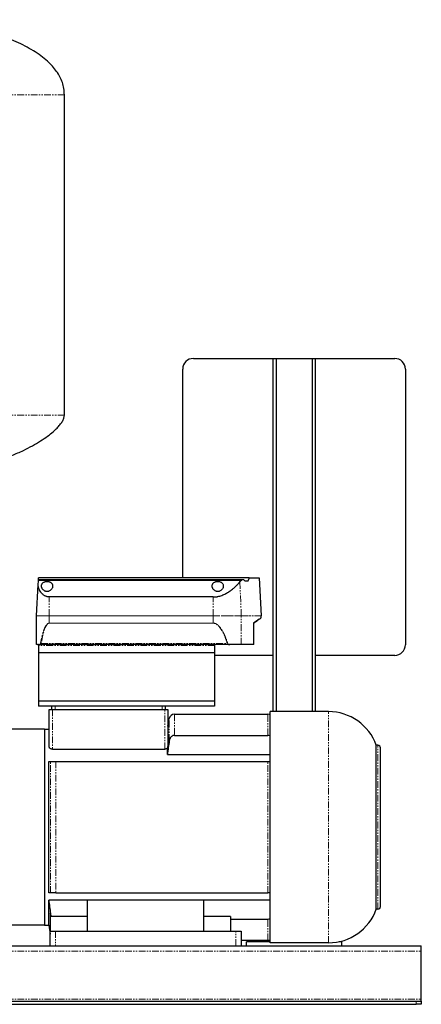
# Model space of a CAD drawing. Header units: millimetres. Extents: x 5 to 1682, y 12 to 941.
# Tile 2 of 3: x 598 to 977, y 12 to 941. Entities that reach past the tile are written whole.
import ezdxf

# ---------------------------------------------------------------- set-up
doc = ezdxf.new("R2010")
doc.units = ezdxf.units.MM
doc.linetypes.add('PHANTOM', pattern=[12.7, 6.35, -1.27, 1.27, -1.27, 1.27, -1.27])

msp = doc.modelspace()

# ---------------------------------------------------------------- linework, layer by layer
at = {"color": 8, "linetype": 'PHANTOM', "lineweight": 18}
for p, q in [((640.59, 869.94), (495.59, 869.94)), ((640.59, 567.95), (495.59, 567.95)), ((807.44, 378.72), (806.05, 410.63)), ((626.24, 378.72), (626.24, 396.4)), ((780.98, 378.72), (780.98, 396.4)), ((614.35, 378.72), (626.24, 378.72)), ((626.24, 378.67), (614.35, 378.67)), ((626.24, 378.72), (626.24, 378.67)), ((626.24, 378.72), (780.98, 378.72)), ((626.24, 371.81), (626.24, 378.67)), ((780.98, 378.67), (626.24, 378.67)), ((626.24, 371.81), (780.98, 371.81)), ((626.24, 371.81), (626.24, 371.66)), ((780.98, 371.66), (626.24, 371.66)), ((780.98, 378.72), (807.44, 378.72)), ((780.98, 378.72), (780.98, 378.67)), ((780.98, 371.81), (780.98, 378.67)), ((807.44, 378.67), (780.98, 378.67)), ((780.98, 371.66), (780.98, 371.81)), ((807.4, 351.6), (807.44, 378.67)), ((807.44, 378.72), (826.12, 378.72)), ((826.12, 378.67), (807.44, 378.67)), ((782.24, 350.6), (616.35, 350.6)), ((618.72, 352.44), (794.31, 352.44)), ((629.24, 290.3), (629.24, 252.92)), ((631.74, 293.3), (631.74, 290.3)), ((732.74, 290.3), (732.74, 293.3)), ((735.24, 252.92), (735.24, 290.3)), ((889.74, 70.3), (889.74, 288.3)), ((744.4, 285.8), (744.4, 265.89)), ((832.57, 265.89), (832.57, 285.8)), ((936.24, 102.01), (936.24, 256.59)), ((627.48, 117.3), (627.48, 241.3)), ((632.4, 241.3), (632.4, 117.3)), ((832.57, 117.3), (832.57, 241.3)), ((832.57, 72.8), (832.57, 92.7)), ((632.24, 81.3), (632.24, 67.3)), ((802.24, 67.3), (802.24, 81.3)), ((177.24, 62.3), (977.24, 62.3)), ((177.24, 17.3), (977.24, 17.3)), ((972.24, 12.3), (972.24, 15.3))]:
    msp.add_line(p, q, dxfattribs=at)
at = {"color": 7, "linetype": 'Continuous', "lineweight": 25}
for p, q in [((640.59, 567.95), (640.59, 869.94)), ((762.24, 621.3), (837.24, 621.3)), ((837.24, 621.3), (837.24, 288.3)), ((837.24, 621.3), (840.24, 621.3)), ((840.24, 621.3), (840.24, 288.3)), ((840.24, 621.3), (874.24, 621.3)), ((874.24, 621.3), (874.24, 288.3)), ((874.24, 621.3), (877.24, 621.3)), ((877.24, 621.3), (877.24, 288.3)), ((877.24, 621.3), (952.24, 621.3)), ((752.24, 414.6), (752.24, 611.3)), ((962.24, 611.3), (962.24, 351.3)), ((616.12, 412.37), (616.15, 413.05)), ((616.12, 412.37), (807.5, 412.37)), ((616.15, 413.05), (616.24, 414.6)), ((616.15, 413.05), (808.23, 413.05)), ((815.01, 414.6), (616.24, 414.6)), ((808.23, 413.05), (809.72, 413.05)), ((810.65, 411.59), (813.9, 411.59)), ((815.01, 414.6), (824.24, 414.6)), ((824.24, 414.6), (826.12, 378.72)), ((614.35, 378.72), (615.89, 408.08)), ((780.98, 396.4), (626.24, 396.4)), ((614.4, 351.6), (614.35, 378.67)), ((819.26, 371.93), (819.2, 372.22)), ((819.22, 351.47), (819.26, 371.93)), ((826.11, 377.11), (826.12, 378.67)), ((615.24, 351.6), (614.4, 351.6)), ((616.35, 351.6), (616.24, 351.6)), ((616.24, 351.6), (616.24, 343.6)), ((782.24, 343.6), (616.24, 343.6)), ((616.24, 343.6), (616.24, 298.3)), ((617.34, 351.6), (617.08, 351.6)), ((796.48, 351.6), (617.34, 351.6)), ((782.24, 350.6), (782.24, 343.6)), ((782.24, 343.6), (782.24, 298.3)), ((807.4, 351.6), (796.48, 351.6)), ((819.16, 351.6), (807.4, 351.6)), ((837.24, 341.3), (782.24, 341.3)), ((952.24, 341.3), (877.24, 341.3)), ((782.24, 298.3), (616.24, 298.3)), ((616.24, 298.3), (616.24, 293.3)), ((782.24, 298.3), (782.24, 293.3)), ((782.24, 293.3), (616.24, 293.3)), ((626.24, 255.11), (626.24, 290.3)), ((626.24, 290.3), (629.24, 290.3)), ((628.74, 290.3), (628.74, 293.3)), ((629.24, 290.3), (735.24, 290.3)), ((735.24, 290.3), (738.24, 290.3)), ((735.74, 293.3), (735.74, 290.3)), ((738.24, 290.3), (738.24, 258.54)), ((889.74, 288.3), (834.74, 288.3)), ((834.74, 70.3), (834.74, 288.3)), ((738.24, 274.63), (739.48, 281.67)), ((744.4, 285.8), (832.57, 285.8)), ((621.74, 271.8), (588.69, 271.8)), ((621.74, 271.8), (626.24, 271.8)), ((621.74, 271.8), (621.74, 86.8)), ((744.4, 265.89), (832.57, 265.89)), ((629.24, 252.92), (735.24, 252.92)), ((737.74, 247.94), (737.74, 253.92)), ((934.74, 102.01), (934.74, 256.59)), ((936.24, 256.59), (934.74, 256.59)), ((938.74, 104.51), (938.74, 254.09)), ((737.74, 247.94), (834.74, 247.94)), ((625.74, 117.3), (625.74, 241.3)), ((632.4, 241.3), (832.57, 241.3)), ((632.4, 117.3), (832.57, 117.3)), ((834.74, 110.65), (625.74, 110.65)), ((625.74, 86.8), (625.74, 110.65)), ((772.24, 110.46), (662.24, 110.46)), ((662.24, 81.3), (662.24, 110.46)), ((772.24, 81.3), (772.24, 110.46)), ((627.24, 98.21), (627.24, 81.3)), ((662.24, 95.15), (628.41, 95.15)), ((797.24, 95.15), (772.24, 95.15)), ((797.24, 95.15), (797.24, 81.3)), ((936.24, 102.01), (934.74, 102.01)), ((621.74, 86.8), (588.69, 86.8)), ((621.74, 86.8), (625.74, 86.8)), ((625.74, 86.8), (627.24, 78.29)), ((797.24, 92.7), (832.57, 92.7)), ((627.24, 67.3), (627.24, 81.3)), ((627.24, 81.3), (632.24, 81.3)), ((632.24, 81.3), (802.24, 81.3)), ((802.24, 81.3), (807.24, 81.3)), ((807.24, 81.3), (807.24, 67.3)), ((177.24, 67.3), (977.24, 67.3)), ((632.24, 67.3), (802.24, 67.3)), ((807.24, 72.8), (832.57, 72.8)), ((812.24, 67.3), (812.24, 71.3)), ((834.74, 71.3), (812.24, 71.3)), ((816.24, 72.8), (816.24, 71.3)), ((822.24, 72.8), (822.24, 71.3)), ((828.24, 72.8), (828.24, 71.3)), ((889.74, 70.3), (834.74, 70.3)), ((902.24, 71.3), (899.46, 71.3)), ((902.24, 67.3), (902.24, 71.3)), ((977.24, 62.3), (977.24, 67.3)), ((977.24, 17.3), (977.24, 62.3)), ((182.24, 15.3), (972.24, 15.3)), ((182.24, 12.3), (972.24, 12.3)), ((972.24, 15.3), (977.24, 15.3)), ((977.24, 12.3), (972.24, 12.3)), ((977.24, 15.3), (977.24, 17.3)), ((977.24, 15.3), (977.24, 12.3))]:
    msp.add_line(p, q, dxfattribs=at)
at = {"color": 8, "linetype": 'PHANTOM', "lineweight": 18, "flags": 128}
for points in [[(819.16, 351.6), (819.18, 363.15), (819.2, 372.22)], [(739.48, 260.75), (739.48, 264.28), (739.48, 267.5), (739.48, 270.42), (739.48, 273.02), (739.48, 275.29), (739.48, 277.22), (739.48, 278.81), (739.48, 280.06), (739.48, 280.95), (739.48, 281.49), (739.48, 281.67)], [(627.48, 97.03), (627.48, 97.13), (627.48, 97.23), (627.48, 97.33), (627.48, 97.43), (627.48, 97.53), (627.48, 97.64), (627.48, 97.74), (627.48, 97.84)]]:
    msp.add_lwpolyline(points, dxfattribs=at)
at = {"color": 7, "linetype": 'Continuous', "lineweight": 25, "flags": 128}
for points in [[(616.35, 350.6), (616.35, 351.16), (616.35, 351.6)], [(627.48, 97.03), (627.34, 97.69), (627.24, 98.21)]]:
    msp.add_lwpolyline(points, dxfattribs=at)
at = {"color": 7, "linetype": 'Continuous', "lineweight": 25}
for centre, radius, start, end in [((762.24, 611.3), 10, 90, 180), ((952.24, 611.3), 10, 0, 90), ((615.35, 378.67), 1, 177, 180.1), ((825.11, 377.11), 1, 305.50392, 359.9), ((825.12, 378.67), 1, 359.9, 3), ((952.24, 351.3), 10, 270, 0), ((889.74, 240.51), 47.79, 19.66004, 90), ((744.4, 280.8), 5, 90, 170), ((832.57, 280.8), 5, 64.35365, 90), ((936.24, 254.09), 2.5, 360, 90), ((936.24, 104.51), 2.5, 270, 0), ((889.74, 118.08), 47.79, 270, 340.33996), ((832.57, 77.8), 5, 270, 295.64635)]:
    msp.add_arc(centre, radius, start, end, dxfattribs=at)
at = {"color": 8, "linetype": 'PHANTOM', "lineweight": 18}
msp.add_arc((806.24, 378.67), 1.2, 359.91678, 2.49052, dxfattribs=at)
at = {"color": 7, "linetype": 'Continuous', "lineweight": 25}
for points, knots in [([(640.59, 869.94), (640.49, 871.93), (640.3, 875.88), (638.79, 881.62), (636.45, 887.07), (633.27, 892.23), (629.35, 897.1), (624.41, 902.02), (618.39, 906.9), (611.25, 911.67), (603.44, 916.06), (595.06, 920.08), (585, 924.23), (573.25, 928.3), (559.91, 932.08), (546.47, 935.18), (534.11, 937.44), (523.02, 939.01), (513.34, 940.02), (504.24, 940.67), (498.39, 940.75), (495.59, 940.8)], [0, 0, 0, 0, 0.034357, 0.068046, 0.101873, 0.136475, 0.172305, 0.209643, 0.256618, 0.305982, 0.357586, 0.41116, 0.466347, 0.545506, 0.625712, 0.705568, 0.783603, 0.842654, 0.898903, 0.951599, 1, 1, 1, 1]), ([(508.29, 513.8), (513.45, 513.9), (523.63, 514.12), (538.57, 515.76), (552.87, 518.21), (566.43, 521.44), (579.15, 525.31), (590.95, 529.67), (601.32, 534.24), (610.29, 538.84), (617.88, 543.3), (624.49, 547.79), (629.68, 551.9), (633.57, 555.55), (636.36, 558.65), (638.56, 561.73), (640.19, 564.77), (640.46, 566.96), (640.59, 567.95)], [0, 0, 0, 0, 0.103778, 0.204436, 0.301697, 0.395174, 0.484396, 0.568815, 0.647829, 0.712029, 0.771154, 0.824762, 0.872432, 0.903943, 0.931838, 0.95609, 0.980149, 1, 1, 1, 1]), ([(618.99, 406.76), (618.99, 406.83), (618.99, 406.96), (619, 407.16), (619.03, 407.36), (619.06, 407.56), (619.1, 407.75), (619.16, 407.94), (619.22, 408.12), (619.37, 408.5), (619.66, 409.04), (620.25, 409.7), (621, 410.27), (621.95, 410.72), (623.04, 411.01), (624.23, 411.11), (625.43, 411.01), (626.52, 410.72), (627.47, 410.27), (628.23, 409.7), (628.81, 409.04), (629.14, 408.44), (629.32, 407.94), (629.42, 407.55), (629.47, 407.16), (629.48, 406.89), (629.49, 406.76)], [0, 0, 0, 0, 0.016025, 0.031899, 0.047638, 0.063259, 0.07878, 0.094217, 0.109588, 0.124913, 0.188692, 0.2498, 0.313776, 0.374774, 0.43737, 0.49981, 0.562273, 0.624921, 0.686171, 0.75044, 0.811589, 0.875427, 0.906038, 0.936911, 0.968186, 1, 1, 1, 1]), ([(779.99, 406.76), (779.99, 406.83), (779.99, 406.96), (780, 407.16), (780.03, 407.36), (780.06, 407.56), (780.1, 407.75), (780.16, 407.94), (780.22, 408.12), (780.37, 408.5), (780.66, 409.04), (781.25, 409.7), (782, 410.27), (782.95, 410.72), (784.04, 411.01), (785.23, 411.11), (786.43, 411.01), (787.52, 410.72), (788.47, 410.27), (789.23, 409.7), (789.81, 409.04), (790.14, 408.44), (790.32, 407.94), (790.42, 407.55), (790.47, 407.16), (790.48, 406.89), (790.49, 406.76)], [0, 0, 0, 0, 0.016025, 0.031899, 0.047638, 0.063259, 0.07878, 0.094217, 0.109588, 0.124913, 0.188692, 0.2498, 0.313776, 0.374774, 0.43737, 0.49981, 0.562273, 0.624921, 0.686171, 0.75044, 0.811589, 0.875427, 0.906038, 0.936911, 0.968186, 1, 1, 1, 1]), ([(780.98, 396.4), (781.12, 396.4), (781.4, 396.4), (781.81, 396.42), (782.23, 396.44), (782.65, 396.47), (783.07, 396.5), (783.49, 396.55), (783.9, 396.6), (784.32, 396.66), (784.74, 396.73), (785.69, 396.9), (787.18, 397.26), (789.12, 397.9), (791, 398.67), (792.76, 399.54), (794.47, 400.5), (796.6, 401.86), (798.58, 403.32), (800.39, 404.83), (801.67, 405.98), (802.89, 407.14), (803.84, 408.12), (804.56, 408.89), (805.08, 409.47), (805.58, 410.05), (805.89, 410.44), (806.05, 410.63)], [0, 0, 0, 0, 0.0124, 0.024806, 0.037227, 0.049669, 0.06214, 0.074646, 0.087195, 0.099793, 0.112448, 0.125167, 0.186832, 0.250667, 0.311762, 0.375337, 0.436901, 0.500684, 0.624947, 0.686649, 0.749369, 0.8118, 0.874688, 0.906033, 0.937357, 0.968674, 1, 1, 1, 1]), ([(626.24, 396.4), (626.15, 396.4), (625.98, 396.4), (625.73, 396.42), (625.47, 396.44), (625.22, 396.47), (624.96, 396.51), (624.71, 396.55), (624.46, 396.61), (624.2, 396.67), (623.95, 396.74), (623.4, 396.92), (622.54, 397.28), (621.5, 397.88), (620.54, 398.6), (619.71, 399.35), (618.94, 400.18), (618.05, 401.3), (617.32, 402.49), (616.76, 403.68), (616.4, 404.6), (616.14, 405.49), (616, 406.24), (615.92, 406.81), (615.89, 407.25), (615.88, 407.67), (615.89, 407.95), (615.89, 408.08)], [0, 0, 0, 0, 0.012117, 0.024284, 0.036513, 0.048817, 0.061209, 0.073701, 0.086304, 0.09903, 0.111891, 0.124898, 0.184762, 0.250107, 0.309388, 0.375028, 0.433854, 0.500081, 0.624465, 0.68709, 0.749847, 0.817639, 0.875036, 0.908188, 0.940061, 0.970663, 1, 1, 1, 1]), ([(629.49, 406.76), (629.48, 406.69), (629.48, 406.55), (629.47, 406.34), (629.44, 406.13), (629.41, 405.92), (629.36, 405.71), (629.31, 405.49), (629.24, 405.28), (629.09, 404.86), (628.8, 404.24), (628.23, 403.43), (627.51, 402.7), (626.58, 402.06), (625.49, 401.61), (624.38, 401.47), (623.43, 401.55), (622.63, 401.75), (621.8, 402.13), (620.97, 402.69), (620.24, 403.43), (619.67, 404.23), (619.35, 404.93), (619.16, 405.49), (619.06, 405.92), (619, 406.34), (618.99, 406.62), (618.99, 406.76)], [0, 0, 0, 0, 0.015666, 0.031287, 0.046879, 0.06246, 0.078044, 0.093649, 0.10929, 0.124984, 0.188177, 0.249194, 0.314171, 0.37434, 0.438827, 0.499444, 0.539915, 0.581148, 0.62507, 0.685204, 0.750177, 0.811485, 0.87502, 0.90635, 0.937537, 0.96871, 1, 1, 1, 1]), ([(790.49, 406.76), (790.48, 406.69), (790.48, 406.55), (790.47, 406.34), (790.44, 406.13), (790.41, 405.92), (790.36, 405.71), (790.31, 405.49), (790.24, 405.28), (790.09, 404.86), (789.8, 404.24), (789.23, 403.43), (788.51, 402.7), (787.58, 402.06), (786.49, 401.61), (785.38, 401.47), (784.43, 401.55), (783.63, 401.75), (782.8, 402.13), (781.97, 402.69), (781.24, 403.43), (780.67, 404.23), (780.35, 404.93), (780.16, 405.49), (780.06, 405.92), (780, 406.34), (779.99, 406.62), (779.99, 406.76)], [0, 0, 0, 0, 0.015666, 0.031287, 0.046879, 0.06246, 0.078044, 0.093649, 0.10929, 0.124984, 0.188177, 0.249194, 0.314171, 0.37434, 0.438827, 0.499444, 0.539915, 0.581148, 0.62507, 0.685204, 0.750177, 0.811485, 0.87502, 0.90635, 0.937537, 0.96871, 1, 1, 1, 1]), ([(825.69, 376.3), (825.59, 376.23), (825.39, 376.08), (823.86, 374.99), (821.81, 373.53), (820.09, 372.3), (819.26, 371.71)], [0, 0, 0, 0, 0.281736, 0.56592, 0.790939, 1, 1, 1, 1]), ([(615.24, 351.6), (615.27, 351.6), (615.33, 351.59), (615.42, 351.58), (615.51, 351.56), (615.6, 351.53), (615.69, 351.49), (615.8, 351.42), (615.93, 351.33), (616.05, 351.18), (616.13, 351.04), (616.18, 350.92), (616.21, 350.81), (616.23, 350.71), (616.23, 350.63), (616.24, 350.6)], [0, 0, 0, 0, 0.094728, 0.184559, 0.269641, 0.350151, 0.426298, 0.498329, 0.631989, 0.74862, 0.814171, 0.874223, 0.917752, 0.959181, 1, 1, 1, 1]), ([(616.35, 350.6), (616.35, 350.63), (616.35, 350.69), (616.36, 350.77), (616.37, 350.86), (616.39, 350.94), (616.42, 351.06), (616.48, 351.2), (616.57, 351.35), (616.68, 351.46), (616.81, 351.54), (616.94, 351.59), (617.03, 351.59), (617.08, 351.6)], [0, 0, 0, 0, 0.04998, 0.099445, 0.148935, 0.198989, 0.250127, 0.372663, 0.500009, 0.622642, 0.750113, 0.873459, 1, 1, 1, 1]), ([(617.34, 351.6), (617.37, 351.6), (617.43, 351.6), (617.52, 351.62), (617.63, 351.65), (617.75, 351.7), (617.84, 351.75), (617.88, 351.78)], [0, 0, 0, 0, 0.165947, 0.331948, 0.498952, 0.752221, 1, 1, 1, 1]), ([(617.88, 351.78), (617.91, 351.8), (617.95, 351.83), (618.02, 351.88), (618.1, 351.94), (618.19, 352.01), (618.28, 352.08), (618.39, 352.17), (618.51, 352.26), (618.62, 352.36), (618.7, 352.42), (618.72, 352.44)], [0, 0, 0, 0, 0.083688, 0.175725, 0.276068, 0.384596, 0.501121, 0.611615, 0.750604, 0.914631, 1, 1, 1, 1]), ([(783.24, 351.6), (783.12, 351.6), (782.99, 351.58), (782.74, 351.48), (782.63, 351.4), (782.43, 351.21), (782.35, 351.09), (782.26, 350.84), (782.24, 350.71), (782.24, 350.6)], [0, 0, 0, 0, 0.25, 0.25, 0.5, 0.5, 0.75, 0.75, 1, 1, 1, 1]), ([(794.31, 352.44), (794.34, 352.41), (794.41, 352.36), (794.52, 352.29), (794.64, 352.2), (794.78, 352.1), (794.89, 352.04), (794.94, 352)], [0, 0, 0, 0, 0.165665, 0.332382, 0.499984, 0.75422, 1, 1, 1, 1]), ([(794.94, 352), (794.97, 351.98), (795.04, 351.94), (795.16, 351.88), (795.28, 351.82), (795.41, 351.77), (795.55, 351.73), (795.73, 351.68), (795.95, 351.64), (796.21, 351.6), (796.39, 351.6), (796.48, 351.6)], [0, 0, 0, 0, 0.074641, 0.152427, 0.233645, 0.31855, 0.407361, 0.500273, 0.665515, 0.831808, 1, 1, 1, 1]), ([(744.4, 265.89), (744.07, 265.89), (743.75, 265.85), (743.13, 265.7), (742.82, 265.59), (742.24, 265.3), (741.97, 265.13), (741.46, 264.72), (741.22, 264.5), (740.8, 264.02), (740.61, 263.75), (740.27, 263.2), (740.12, 262.92), (739.86, 262.32), (739.76, 262.02), (739.59, 261.39), (739.52, 261.08), (739.48, 260.75)], [0, 0, 0, 0, 0.125, 0.125, 0.25, 0.25, 0.375, 0.375, 0.5, 0.5, 0.625, 0.625, 0.75, 0.75, 0.875, 0.875, 1, 1, 1, 1]), ([(834.74, 265.2), (834.57, 265.32), (833.95, 265.79), (833.16, 265.85), (832.57, 265.89)], [0, 0, 0, 0, 0.261472, 1, 1, 1, 1]), ([(629.24, 252.92), (629.01, 252.92), (628.8, 252.94), (628.37, 253.01), (628.17, 253.06), (627.79, 253.2), (627.61, 253.28), (627.29, 253.45), (627.14, 253.55), (626.88, 253.77), (626.77, 253.88), (626.57, 254.11), (626.49, 254.23), (626.3, 254.6), (626.24, 254.85), (626.24, 255.11)], [0, 0, 0, 0, 0.125, 0.125, 0.25, 0.25, 0.375, 0.375, 0.5, 0.5, 0.625, 0.625, 0.75, 0.75, 1, 1, 1, 1]), ([(737.74, 253.92), (737.61, 253.78), (737.46, 253.65), (737.12, 253.42), (736.93, 253.31), (736.61, 253.17), (736.5, 253.13), (736.26, 253.05), (736.14, 253.02), (735.76, 252.95), (735.5, 252.92), (735.24, 252.92)], [0, 0, 0, 0, 0.25, 0.25, 0.5, 0.5, 0.625, 0.625, 0.75, 0.75, 1, 1, 1, 1]), ([(738.24, 258.54), (738.24, 258.48), (738.23, 258.41), (738.22, 258.25), (738.21, 258.16), (738.19, 257.89), (738.17, 257.71), (738.11, 257.14), (738.07, 256.74), (737.93, 255.55), (737.84, 254.74), (737.74, 253.92)], [0, 0, 0, 0, 0.0625, 0.0625, 0.125, 0.125, 0.25, 0.25, 0.5, 0.5, 1, 1, 1, 1]), ([(627.48, 241.3), (627.57, 241.3), (627.73, 241.3), (628.11, 241.3), (628.26, 241.3), (628.6, 241.3), (628.79, 241.3), (629.22, 241.3), (629.45, 241.3), (629.96, 241.3), (630.23, 241.3), (630.67, 241.3), (630.82, 241.3), (631.12, 241.3), (631.28, 241.3), (631.75, 241.3), (632.07, 241.3), (632.4, 241.3)], [0, 0, 0, 0, 0.25, 0.25, 0.375, 0.375, 0.5, 0.5, 0.625, 0.625, 0.75, 0.75, 0.8125, 0.8125, 0.875, 0.875, 1, 1, 1, 1]), ([(832.57, 241.3), (833.34, 241.3), (834.15, 241.3), (834.71, 241.3), (834.74, 241.3)], [0, 0, 0, 0, 0.946477, 1, 1, 1, 1]), ([(632.4, 117.3), (632.07, 117.3), (631.75, 117.3), (631.13, 117.3), (630.82, 117.3), (630.24, 117.3), (629.97, 117.3), (629.46, 117.3), (629.22, 117.3), (628.8, 117.3), (628.61, 117.3), (628.27, 117.3), (628.12, 117.3), (627.86, 117.3), (627.76, 117.3), (627.59, 117.3), (627.52, 117.3), (627.48, 117.3)], [0, 0, 0, 0, 0.125, 0.125, 0.25, 0.25, 0.375, 0.375, 0.5, 0.5, 0.625, 0.625, 0.75, 0.75, 0.875, 0.875, 1, 1, 1, 1]), ([(834.74, 117.3), (834.57, 117.3), (833.95, 117.3), (833.16, 117.3), (832.57, 117.3)], [0, 0, 0, 0, 0.261472, 1, 1, 1, 1]), ([(627.48, 97.84), (627.54, 97.36), (627.65, 96.9), (627.88, 96.23), (627.97, 96.01), (628.17, 95.57), (628.29, 95.36), (628.41, 95.15)], [0, 0, 0, 0, 0.5, 0.5, 0.75, 0.75, 1, 1, 1, 1]), ([(627.48, 97.03), (627.51, 96.86), (627.56, 96.69), (627.67, 96.36), (627.74, 96.2), (627.97, 95.73), (628.17, 95.43), (628.41, 95.15)], [0, 0, 0, 0, 0.25, 0.25, 0.5, 0.5, 1, 1, 1, 1]), ([(832.57, 92.7), (833.34, 92.75), (834.15, 92.8), (834.71, 93.31), (834.74, 93.34)], [0, 0, 0, 0, 0.946477, 1, 1, 1, 1])]:
    msp.add_open_spline(points, degree=3, knots=knots, dxfattribs=at)
for points in [[(615.89, 408.08), (615.97, 409.6), (616.05, 411.03), (616.12, 412.37)], [(806.05, 410.63), (806.54, 411.22), (807.02, 411.8), (807.5, 412.37)], [(807.5, 412.37), (807.74, 412.6), (807.99, 412.82), (808.23, 413.05)], [(809.72, 413.05), (810.03, 412.57), (810.34, 412.08), (810.65, 411.59)], [(813.9, 411.59), (814.28, 412.59), (814.65, 413.59), (815.01, 414.6)], [(739.48, 260.75), (738.88, 256.49), (738.29, 252.22), (737.74, 247.94)], [(625.74, 241.3), (626.29, 241.3), (626.88, 241.3), (627.48, 241.3)], [(627.48, 117.3), (626.88, 117.3), (626.29, 117.3), (625.74, 117.3)], [(625.74, 110.65), (626.29, 106.38), (626.88, 102.11), (627.48, 97.84)]]:
    msp.add_open_spline(points, degree=3, dxfattribs=at)
at = {"color": 8, "linetype": 'PHANTOM', "lineweight": 18}
for points, knots in [([(617.88, 351.78), (617.95, 352.18), (618.09, 352.96), (618.3, 354.11), (618.52, 355.22), (618.74, 356.29), (618.96, 357.33), (619.19, 358.32), (619.42, 359.28), (619.65, 360.21), (619.88, 361.09), (620.12, 361.94), (620.43, 363.01), (620.83, 364.25), (621.32, 365.64), (621.82, 366.89), (622.3, 367.92), (622.74, 368.76), (623.13, 369.43), (623.53, 370.02), (623.89, 370.47), (624.2, 370.8), (624.45, 371.04), (624.71, 371.24), (624.96, 371.42), (625.21, 371.56), (625.47, 371.67), (625.72, 371.75), (625.98, 371.8), (626.15, 371.81), (626.24, 371.81)], [0, 0, 0, 0, 0.053502, 0.105386, 0.155654, 0.204307, 0.251348, 0.296781, 0.340608, 0.382833, 0.423459, 0.462491, 0.499935, 0.571293, 0.636699, 0.696225, 0.749967, 0.787575, 0.821991, 0.853317, 0.88169, 0.897923, 0.913176, 0.927514, 0.941018, 0.953784, 0.965925, 0.977573, 0.988877, 1, 1, 1, 1]), ([(626.24, 371.66), (625.56, 371.66), (624.87, 371.25), (623.5, 369.59), (622.83, 368.33), (621.53, 365), (620.9, 362.94), (619.74, 358.14), (619.2, 355.41), (618.72, 352.44)], [0, 0, 0, 0, 0.25, 0.25, 0.5, 0.5, 0.75, 0.75, 1, 1, 1, 1]), ([(780.98, 371.81), (781.06, 371.81), (781.21, 371.81), (781.44, 371.79), (781.67, 371.77), (781.9, 371.73), (782.13, 371.68), (782.36, 371.63), (782.59, 371.56), (782.82, 371.48), (783.05, 371.4), (783.28, 371.3), (783.51, 371.19), (783.74, 371.07), (783.97, 370.95), (784.2, 370.81), (784.43, 370.66), (784.66, 370.5), (784.89, 370.33), (785.12, 370.15), (785.35, 369.96), (785.58, 369.76), (785.81, 369.55), (786.04, 369.33), (786.27, 369.1), (786.74, 368.6), (787.44, 367.78), (788.34, 366.55), (789.23, 365.16), (790.05, 363.72), (790.81, 362.27), (791.51, 360.81), (792.21, 359.26), (792.9, 357.59), (793.59, 355.82), (794.28, 353.95), (794.71, 352.66), (794.94, 352)], [0, 0, 0, 0, 0.008985, 0.01799, 0.027033, 0.036131, 0.0453, 0.054559, 0.063922, 0.073406, 0.083026, 0.092796, 0.10273, 0.112842, 0.123144, 0.133647, 0.144363, 0.155302, 0.166474, 0.177889, 0.189554, 0.201479, 0.21367, 0.226135, 0.238881, 0.251914, 0.306691, 0.366477, 0.43151, 0.501976, 0.561928, 0.625541, 0.692863, 0.763937, 0.838798, 0.917477, 1, 1, 1, 1]), ([(794.31, 352.44), (793.28, 355.56), (792.22, 358.34), (790.05, 363.14), (788.94, 365.17), (786.69, 368.41), (785.55, 369.63), (783.27, 371.25), (782.12, 371.66), (780.98, 371.66)], [0, 0, 0, 0, 0.25, 0.25, 0.5, 0.5, 0.75, 0.75, 1, 1, 1, 1]), ([(819.2, 372.22), (819.31, 372.3), (819.54, 372.46), (819.87, 372.69), (820.19, 372.92), (820.5, 373.14), (820.81, 373.36), (821.1, 373.57), (821.39, 373.77), (821.67, 373.97), (821.94, 374.16), (822.21, 374.35), (822.46, 374.53), (822.71, 374.7), (822.94, 374.87), (823.17, 375.03), (823.39, 375.18), (823.6, 375.33), (823.8, 375.48), (824, 375.61), (824.18, 375.75), (824.41, 375.91), (824.67, 376.09), (824.94, 376.28), (825.19, 376.46), (825.41, 376.61), (825.6, 376.74), (825.76, 376.86), (825.89, 376.95), (825.99, 377.02), (826.06, 377.07), (826.11, 377.1), (826.11, 377.11), (826.11, 377.11)], [0, 0, 0, 0, 0.025574, 0.051092, 0.076556, 0.101966, 0.127323, 0.152628, 0.177881, 0.203085, 0.228239, 0.253344, 0.278401, 0.303411, 0.328376, 0.353294, 0.378169, 0.403, 0.427788, 0.452535, 0.47724, 0.501906, 0.547504, 0.593021, 0.638463, 0.683836, 0.729146, 0.774398, 0.819598, 0.864752, 0.909867, 0.954947, 1, 1, 1, 1])]:
    msp.add_open_spline(points, degree=3, knots=knots, dxfattribs=at)

doc.saveas('drawing.dxf')
